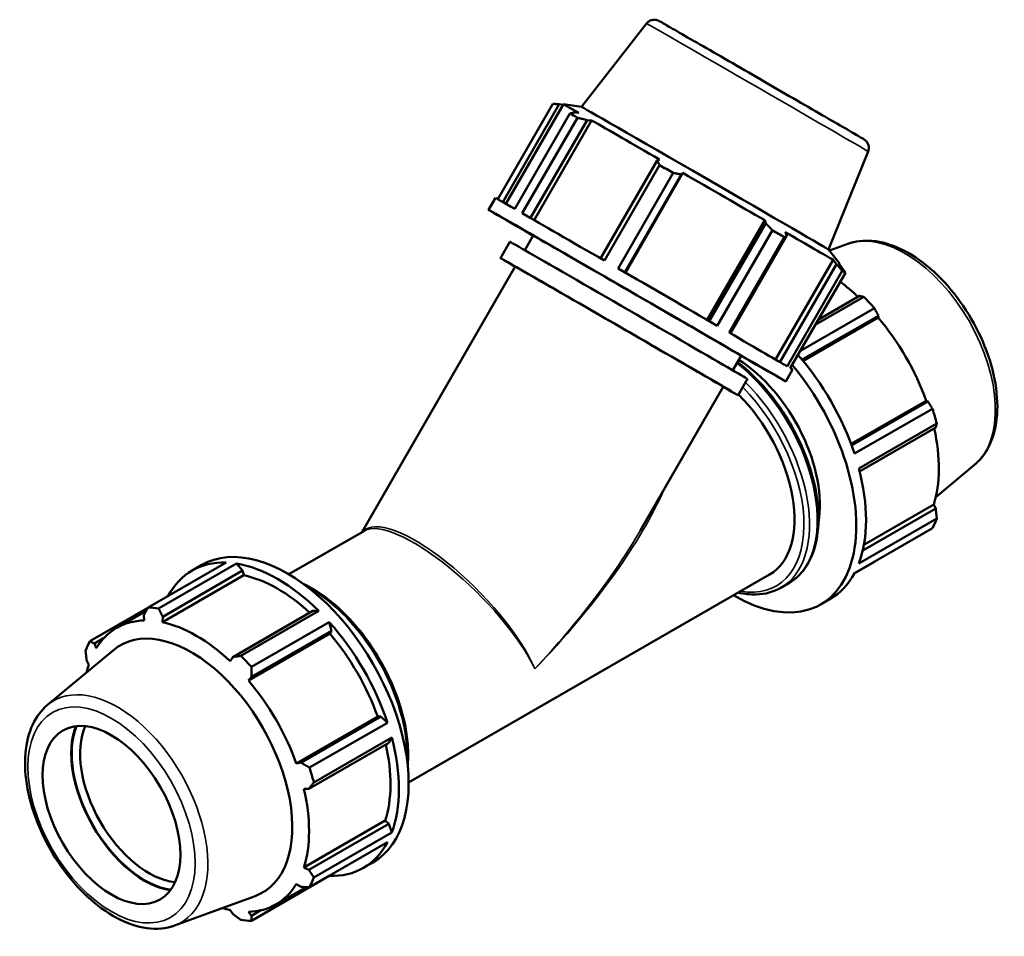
# Model space of a CAD drawing. Header units: millimetres. Extents: x 0 to 1611, y -186 to 1417.
# Tile 11 of 11: x 1232 to 1611, y 864 to 1216. Entities that reach past the tile are written whole.
import ezdxf

# ---------------------------------------------------------------- set-up
doc = ezdxf.new("R2010")
doc.units = ezdxf.units.MM
doc.layers.add('Visible (ISO)', color=7, linetype='Continuous', lineweight=50)
doc.layers.add('Visible Narrow (ISO)', color=7, linetype='Continuous', lineweight=35)

msp = doc.modelspace()

# ---------------------------------------------------------------- linework, layer by layer
at = {"layer": 'Visible (ISO)'}
for p, q in [((1473.1125, 1214.9923), (1448.0751, 1182.9459)), ((1437.0589, 1184.0893), (1415.8669, 1147.3837)), ((1417.7827, 1146.2936), (1439.5035, 1183.915)), ((1418.9907, 1145.6033), (1441.1151, 1183.9239)), ((1439.5035, 1183.915), (1440.9922, 1183.711)), ((1448.0755, 1182.9458), (1441.1157, 1183.924)), ((1422.3942, 1143.6532), (1443.6045, 1180.3905)), ((1446.4854, 1178.7368), (1425.2751, 1141.9996)), ((1447.0085, 1180.5725), (1445.0839, 1180.7615)), ((1428.4454, 1140.1778), (1450.1857, 1177.833)), ((1429.813, 1139.3916), (1451.9509, 1177.7354)), ((1450.1857, 1177.833), (1451.9509, 1177.7354)), ((1558.3357, 1165.7885), (1543.1014, 1128.0823)), ((1477.1303, 1162.3167), (1455.3889, 1124.6595)), ((1456.88, 1123.7995), (1478.0903, 1160.5368)), ((1478.0535, 1162.704), (1477.1303, 1162.3167)), ((1483.3578, 1157.4981), (1462.1475, 1120.7609)), ((1464.7172, 1119.2781), (1486.4587, 1156.9354)), ((1464.9504, 1119.1435), (1487.0903, 1157.4909)), ((1486.4587, 1156.9354), (1487.0903, 1157.4909)), ((1412.3305, 1143.3075), (1414.9705, 1147.8801)), ((1496.4594, 1100.9413), (1518.5989, 1139.288)), ((1518.9837, 1138.1454), (1497.2424, 1100.4884)), ((1518.5989, 1139.288), (1518.9837, 1138.1454)), ((1426.2355, 1127.7916), (1429.4778, 1133.4075)), ((1500.2979, 1098.7209), (1521.5082, 1135.4582)), ((1526.0767, 1132.8145), (1504.8664, 1096.0773)), ((1505.3331, 1095.8071), (1527.0741, 1133.4636)), ((1527.0741, 1133.4636), (1526.4365, 1134.7526)), ((1416.8745, 1124.778), (1420.4995, 1131.0567)), ((1550.5453, 1130.2079), (1543.4664, 1127.6152)), ((1543.1012, 1128.0826), (1547.4282, 1122.5444)), ((1363.6565, 1019.4018), (1422.5903, 1121.478)), ((1522.7596, 1085.7039), (1544.8938, 1124.0413)), ((1546.1268, 1122.4069), (1524.3891, 1084.756)), ((1544.8938, 1124.0413), (1546.1268, 1122.4069)), ((1548.2401, 1121.1671), (1546.9411, 1122.8404)), ((1547.3187, 1122.3539), (1547.4284, 1122.5438)), ((1527.2144, 1083.1082), (1548.4247, 1119.8454)), ((1549.618, 1119.1454), (1528.4077, 1082.4081)), ((1555.0916, 1110.2151), (1539.1679, 1101.0453)), ((1538.0302, 1099.0749), (1556.6675, 1109.8073)), ((1560.7417, 1105.51), (1532.2842, 1089.1224)), ((1532.9414, 1085.6945), (1562.3067, 1102.6049)), ((1562.3067, 1102.6049), (1562.2258, 1101.867)), ((1533.3298, 1085.2269), (1562.2258, 1101.867)), ((1506.2562, 1081.5916), (1509.4985, 1087.2075)), ((1526.6458, 1077.3075), (1529.2858, 1081.8801)), ((1508.3268, 1071.978), (1511.9518, 1078.2567)), ((1470.7598, 1020.1101), (1502.611, 1075.278)), ((1551.7844, 1053.2564), (1580.6832, 1069.8981)), ((1581.3594, 1069.6046), (1551.9925, 1052.6934)), ((1580.6832, 1069.8981), (1581.3594, 1069.6046)), ((1553.0938, 1049.5287), (1583.0897, 1066.8022)), ((1584.7773, 1061.1198), (1554.7814, 1043.8464)), ((1555.0795, 1042.687), (1584.348, 1059.5416)), ((1599.4097, 1045.3535), (1584.3815, 1032.8518)), ((1584.348, 1028.3887), (1556.2685, 1012.2188)), ((1556.7408, 1014.5154), (1583.5784, 1029.9701)), ((1583.5784, 1029.9701), (1584.348, 1028.3887)), ((1554.7814, 1007.3052), (1584.7773, 1024.5787)), ((1335.4414, 1003.1538), (1364.51, 1019.8933)), ((1583.0897, 1020.84), (1553.0938, 1003.5665)), ((1553.0166, 1003.4224), (1560.7417, 1007.8709)), ((1281.2784, 990.3626), (1311.2743, 1007.636)), ((1315.3485, 1007.241), (1285.3526, 989.9675)), ((1286.9285, 986.823), (1317.6786, 1004.5308)), ((1298.2148, 1004.5648), (1301.9483, 1006.7148)), ((1317.6786, 1004.5308), (1315.3485, 1007.241)), ((1318.0996, 1002.7446), (1317.6786, 1004.5308)), ((1318.0996, 1002.7446), (1286.7839, 984.711)), ((1381.552, 923.0815), (1520.4505, 1003.0679)), ((1524.8048, 997.9592), (1527.81, 999.6898)), ((1540.0718, 991.5187), (1543.8053, 993.6687)), ((1281.1972, 990.2161), (1258.9304, 977.3935)), ((1269.2046, 982.5276), (1280.5628, 989.0684)), ((1344.6232, 989.0145), (1313.8731, 971.3066)), ((1316.9575, 971.7675), (1346.9533, 989.041)), ((1346.9533, 989.041), (1344.6232, 989.0145)), ((1279.7134, 987.5225), (1279.7942, 985.3887)), ((1286.7839, 984.711), (1286.9285, 986.823)), ((1351.0275, 984.7437), (1321.0317, 967.4702)), ((1321.0882, 963.6964), (1351.8383, 981.4042)), ((1351.8383, 981.4042), (1351.0275, 984.7437)), ((1351.1918, 980.3406), (1351.8383, 981.4042)), ((1260.6607, 976.4658), (1264.1994, 978.5036)), ((1351.1918, 980.3406), (1319.8761, 962.3071)), ((1242.6104, 952.88), (1267.9942, 973.9963)), ((1261.3369, 974.6774), (1260.6607, 976.4658)), ((1313.8731, 971.3066), (1312.8864, 969.6795)), ((1257.6721, 969.8448), (1258.4417, 968.2634)), ((1319.8761, 962.3071), (1321.0882, 963.6964)), ((1369.6491, 948.3717), (1338.3334, 930.3381)), ((1370.891, 948.404), (1340.1409, 930.6962)), ((1370.891, 948.404), (1369.6491, 948.3717)), ((1373.3755, 946.0358), (1370.891, 948.404)), ((1343.3797, 928.7624), (1373.3755, 946.0358)), ((1375.0631, 940.3535), (1345.0673, 923.08)), ((1373.8796, 938.341), (1375.0631, 940.3535)), ((1343.1295, 920.6332), (1373.8796, 938.341)), ((1340.1409, 930.6962), (1338.3334, 930.3381)), ((1341.2286, 920.5896), (1343.1295, 920.6332)), ((1372.5443, 908.4437), (1341.2286, 890.4101)), ((1373.8796, 907.188), (1343.1295, 889.4802)), ((1373.8796, 907.188), (1372.5443, 908.4437)), ((1375.0631, 903.8124), (1373.8796, 907.188)), ((1345.0673, 886.5389), (1375.0631, 903.8124)), ((1373.3755, 900.0737), (1343.3797, 882.8002)), ((1343.1295, 889.4802), (1341.2286, 890.4101)), ((1364.087, 890.1758), (1367.8206, 892.3258)), ((1321.0317, 869.8311), (1351.0275, 887.1046)), ((1351.0275, 887.1046), (1351.0692, 887.2283)), ((1330.4657, 876.1459), (1342.0593, 882.8221)), ((1338.3334, 883.9961), (1340.1409, 882.8592)), ((1291.4748, 868.0256), (1322.4794, 879.3812)), ((1312.8864, 873.9625), (1313.8731, 872.502)), ((1321.0882, 871.8025), (1319.8761, 873.2848)), ((1324.717, 873.8921), (1321.0882, 871.8025))]:
    msp.add_line(p, q, dxfattribs=at)
for centre, major_axis, ratio, start_param, end_param in [((1494.2718, 1153.2339), (-53.1566, 30.69), 0.00157785, 5.80874521, 6.28318531), ((1495.5882, 1155.5139), (-47.5132, 27.4318), 0.00157785, 3.14549798, 6.27927998), ((1493.3385, 1151.6173), (57.1577, -33), 0.00157785, 2.53262235, 2.62714995), ((1494.2718, 1153.2339), (53.1566, -30.69), 0.00157785, 1.88175442, 2.49261968), ((1493.3385, 1151.6173), (57.1577, -33), 0.00157785, 1.74722413, 1.84175172), ((1494.2718, 1153.2339), (53.1566, -30.69), 0.00157785, 1.09635623, 1.70722146), ((1469.4882, 1110.3075), (-57.1577, 33), 0.00157785, 2.34619382, 7.07858414), ((1472.1282, 1114.8801), (-57.1577, 33), 0.00157785, 5.76874254, 6.28318531), ((1472.1282, 1114.8801), (57.1577, -33), 0.00157785, 1.84175175, 2.53262235), ((1469.4882, 1110.3075), (-40.0104, 23.1), 0.00157785, 3.14159265, 6.28318531), ((1493.3385, 1151.6173), (57.1577, -33), 0.00157785, 0.96182597, 1.05635356), ((1494.2718, 1153.2339), (53.1566, -30.69), 0.00157785, 0.31095806, 0.9218233), ((1466.2257, 1104.6567), (-45.7261, 26.4), 0.00157785, 3.14159265, 6.28318531), ((1462.6007, 1098.378), (-45.7261, 26.4), 0.00157785, 2.63623214, 6.78854582), ((1462.6007, 1098.378), (-40.0104, 23.1), 0.00157785, 3.14159265, 6.28318531), ((1494.2718, 1153.2339), (53.1566, -30.69), 0.00157785, 0, 0.13642514), ((1472.1282, 1114.8801), (57.1577, -33), 0.00157785, 1.05635356, 1.74722413), ((1493.3385, 1151.6173), (57.1577, -33), 0.00157785, 0.1764278, 0.27095539), ((1542.1849, 1068.8967), (30.6306, -53.1909), 0.57809312, 2.06964335, 2.23382136), ((1540.865, 1068.1366), (32.9361, -57.1945), 0.57809312, 1.91816532, 2.01269291), ((1542.1849, 1068.8967), (30.6306, -53.1909), 0.57809312, 1.26729742, 1.87816265), ((1472.1282, 1114.8801), (57.1577, -33), 0.00157785, 0.2709554, 0.96182597), ((1510.8692, 1050.8632), (32.9361, -57.1945), 0.57809312, 1.22729475, 1.90339823), ((1507.1356, 1048.7132), (32.9361, -57.1945), 0.57809312, 5.48778648, 8.150748), ((1507.1356, 1048.7132), (23.0553, -40.0362), 0.57809312, 0.59698616, 2.31391891), ((1472.1282, 1114.8801), (57.1577, -33), 0.00157785, 0, 0.1764278), ((1497.3953, 1043.1041), (23.0553, -40.0362), 0.57809312, 0, 2.0118557), ((1540.865, 1068.1366), (32.9361, -57.1945), 0.57809312, 1.13276716, 1.22729475), ((1542.1849, 1068.8967), (30.6306, -53.1909), 0.57809312, 0.48189925, 1.07597742), ((1510.8692, 1050.8632), (32.9361, -57.1945), 0.57809312, 0.44189659, 1.13276716), ((1540.865, 1068.1366), (32.9361, -57.1945), 0.57809312, 0.34736899, 0.44189659), ((1334.8844, 949.5203), (-32.9361, 57.1945), 0.57809312, 3.14159265, 6.28318531), ((1331.1509, 947.3703), (-32.9361, 57.1945), 0.57809312, 5.93968373, 6.62668689), ((1331.1509, 947.3703), (32.9361, -57.1945), 0.57809312, 2.01269291, 2.70356348), ((1331.1509, 947.3703), (-30.6306, 53.1909), 0.57809312, 5.211236, 5.80515347), ((1510.8692, 1050.8632), (32.9361, -57.1945), 0.57809312, 0, 0.34736899), ((1301.155, 930.0968), (-32.9361, 57.1945), 0.57809312, 5.84515614, 5.93968373), ((1299.8352, 929.3368), (-30.6306, 53.1909), 0.57809312, 5.9796864, 6.59055163), ((1297.9735, 928.2647), (-27.3787, 47.5438), 0.57809312, 3.04185803, 6.38291993), ((1299.8352, 929.3368), (-30.6306, 53.1909), 0.57809312, 5.19428823, 5.80515347), ((1331.1509, 947.3703), (32.9361, -57.1945), 0.57809312, 1.22729475, 1.91816532), ((1331.1509, 947.3703), (-30.6306, 53.1909), 0.57809312, 4.40889007, 5.01975531), ((1301.155, 930.0968), (-32.9361, 57.1945), 0.57809312, 0.34736899, 0.44189659), ((1301.155, 930.0968), (32.9361, -57.1945), 0.57809312, 1.91816532, 2.01269291), ((1299.8352, 929.3368), (30.6306, -53.1909), 0.57809312, 3.62349191, 3.69266996), ((1299.8352, 929.3368), (-30.6306, 53.1909), 0.57809312, 4.40889007, 5.01975531), ((1280.0306, 917.9321), (-19.9849, 34.7043), 0.57809312, 0.4288387, 2.71275395), ((1280.0306, 917.9321), (19.8365, -34.4467), 0.57809312, 3.56104516, 5.8637328), ((1281.6216, 918.8483), (-18.7137, 32.4969), 0.57809312, 0.39353319, 2.74805946), ((1331.1509, 947.3703), (32.9361, -57.1945), 0.57809312, 0.44189659, 1.13276716), ((1331.1509, 947.3703), (-30.6306, 53.1909), 0.57809312, 3.62349191, 4.21757007), ((1301.155, 930.0968), (32.9361, -57.1945), 0.57809312, 1.13276716, 1.22729475), ((1299.8352, 929.3368), (-30.6306, 53.1909), 0.57809312, 3.62349191, 4.23435714), ((1331.1509, 947.3703), (32.9361, -57.1945), 0.57809312, 5.93968373, 6.6305543), ((1299.8352, 929.3368), (30.6306, -53.1909), 0.57809312, 5.9796864, 6.59055163), ((1301.155, 930.0968), (32.9361, -57.1945), 0.57809312, 0.34736899, 0.44189659), ((1299.8352, 929.3368), (30.6306, -53.1909), 0.57809312, 5.732108, 5.80515347), ((1301.155, 930.0968), (32.9361, -57.1945), 0.57809312, 5.84515614, 5.93968373)]:
    msp.add_ellipse(centre, major_axis=major_axis, ratio=ratio, start_param=start_param, end_param=end_param, dxfattribs=at)
msp.add_ellipse((1267.2143, 910.5517), major_axis=(18.7137, -32.4969), ratio=0.57809312, dxfattribs=at)
for points, knots in [([(1473.1125, 1214.9923), (1473.3621, 1215.3118), (1473.6681, 1215.5938), (1474.3394, 1216.0353), (1474.7118, 1216.2025), (1475.4805, 1216.4086), (1475.8866, 1216.4501), (1476.4745, 1216.4164), (1476.6664, 1216.3904), (1477.0074, 1216.3175), (1477.1623, 1216.2733), (1477.3639, 1216.2033), (1477.426, 1216.1797), (1477.5361, 1216.1351), (1477.5831, 1216.1144), (1477.6574, 1216.0808), (1477.6858, 1216.0673), (1477.7489, 1216.0367), (1477.7751, 1216.0235), (1477.8504, 1215.9849), (1477.8808, 1215.9684), (1478.0076, 1215.8999), (1478.1013, 1215.8476), (1478.6304, 1215.5507), (1479.3274, 1215.1542), (1481.8309, 1213.7232), (1484.052, 1212.449), (1489.4637, 1209.3385), (1492.6772, 1207.4892), (1499.7485, 1203.416), (1503.694, 1201.1417), (1511.8154, 1196.4571), (1516.0923, 1193.9886), (1524.4402, 1189.1676), (1528.6152, 1186.7551), (1536.3435, 1182.2864), (1539.993, 1180.1746), (1546.3181, 1176.5113), (1549.0721, 1174.9144), (1553.3539, 1172.4271), (1554.9318, 1171.5077), (1556.1732, 1170.7791), (1556.4178, 1170.6347), (1556.6697, 1170.484), (1556.7289, 1170.4485), (1556.8415, 1170.3782), (1556.8693, 1170.3632), (1557.0174, 1170.2607), (1557.0566, 1170.2331), (1557.1357, 1170.1737), (1557.1667, 1170.1498), (1557.2493, 1170.0837), (1557.3043, 1170.0375), (1557.4241, 1169.9303), (1557.4898, 1169.8673), (1557.6599, 1169.6914), (1557.7622, 1169.572), (1558.0232, 1169.2247), (1558.1671, 1168.9811), (1558.4362, 1168.3802), (1558.5393, 1168.0059), (1558.6296, 1167.2343), (1558.612, 1166.8272), (1558.4864, 1166.2164), (1558.4205, 1165.9982), (1558.3357, 1165.7885)], [0, 0, 0, 0, 0.12165765, 0.12165765, 0.24111027, 0.24111027, 0.36056651, 0.36056651, 0.41855719, 0.41855719, 0.46726945, 0.46726945, 0.49117473, 0.49117473, 0.51741811, 0.51741811, 0.5441683, 0.5441683, 0.59000589, 0.59000589, 0.70112299, 0.70112299, 1.03416683, 1.03416683, 2.03881339, 2.03881339, 3.55110911, 3.55110911, 5.0023738, 5.0023738, 6.45279676, 6.45279676, 7.90276524, 7.90276524, 9.35263054, 9.35263054, 10.80252587, 10.80252587, 12.25263108, 12.25263108, 13.70356376, 13.70356376, 14.23382177, 14.23382177, 14.48224244, 14.48224244, 14.60601183, 14.60601183, 14.63785334, 14.63785334, 14.6546266, 14.6546266, 14.67919332, 14.67919332, 14.7075527, 14.7075527, 14.75492903, 14.75492903, 14.83886955, 14.83886955, 14.95275772, 14.95275772, 15.07201732, 15.07201732, 15.13986494, 15.13986494, 15.13986494, 15.13986494]), ([(1550.5453, 1130.2079), (1553.4572, 1131.2744), (1556.6483, 1131.6413), (1563.5225, 1131.0534), (1567.2293, 1129.9688), (1574.7968, 1126.3915), (1578.6577, 1123.8119), (1586.0098, 1117.4745), (1589.4986, 1113.713), (1595.7586, 1105.4187), (1598.5325, 1100.8919), (1603.1161, 1091.5019), (1604.926, 1086.6409), (1607.398, 1077.0209), (1608.0554, 1072.2641), (1608.0852, 1063.2956), (1607.4553, 1059.0821), (1604.8557, 1051.7739), (1602.9252, 1048.6343), (1600.0609, 1045.9138), (1599.7396, 1045.6279), (1599.4097, 1045.3535)], [5.59945547, 5.59945547, 5.59945547, 5.59945547, 5.88208445, 5.88208445, 6.19421897, 6.19421897, 6.52578256, 6.52578256, 6.85808877, 6.85808877, 7.18842351, 7.18842351, 7.518468, 7.518468, 7.85012211, 7.85012211, 8.18292442, 8.18292442, 8.50246673, 8.50246673, 8.54157889, 8.54157889, 8.54157889, 8.54157889]), ([(1508.087, 1084.7626), (1512.0498, 1081.7491), (1515.8899, 1078.063), (1522.9575, 1069.7175), (1526.1833, 1065.059), (1531.6957, 1055.2435), (1533.9824, 1050.0888), (1537.3899, 1039.7855), (1538.5091, 1034.6388), (1539.4511, 1024.8529), (1539.2716, 1020.2159), (1537.5878, 1011.9366), (1536.0876, 1008.287), (1532.2797, 1002.9779), (1530.2007, 1001.0665), (1527.81, 999.6898)], [6.44147384, 6.44147384, 6.44147384, 6.44147384, 6.76525244, 6.76525244, 7.08914223, 7.08914223, 7.41271444, 7.41271444, 7.73668274, 7.73668274, 8.06144225, 8.06144225, 8.38469733, 8.38469733, 8.64131351, 8.64131351, 8.64131351, 8.64131351]), ([(1340.9795, 999.5063), (1344.0534, 998.0535), (1347.14, 996.1518), (1354.1312, 990.8431), (1357.983, 987.148), (1365.0606, 978.7907), (1368.2863, 974.1322), (1373.7988, 964.3167), (1376.0855, 959.162), (1379.493, 948.8587), (1380.6121, 943.712), (1381.3878, 935.6541), (1381.4212, 932.5923), (1381.177, 929.7023)], [6.19414584, 6.19414584, 6.19414584, 6.19414584, 6.44056068, 6.44056068, 6.76525244, 6.76525244, 7.08914223, 7.08914223, 7.41271444, 7.41271444, 7.73668274, 7.73668274, 7.94688852, 7.94688852, 7.94688852, 7.94688852]), ([(1524.8048, 997.9592), (1521.9811, 996.3332), (1518.7311, 995.4612), (1513.0423, 995.3099), (1510.7352, 995.5643), (1508.3801, 996.117)], [2.358128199, 2.358128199, 2.358128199, 2.358128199, 2.661230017, 2.661230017, 2.854639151, 2.854639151, 2.854639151, 2.854639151]), ([(1242.6104, 952.88), (1240.2264, 950.8967), (1238.3073, 948.3209), (1235.3654, 942.0803), (1234.4429, 938.3299), (1233.7386, 929.9892), (1234.0317, 925.355), (1235.8227, 915.8152), (1237.3249, 910.9097), (1241.3566, 901.3322), (1243.8796, 896.6609), (1249.7004, 887.9833), (1252.9962, 883.978), (1260.0758, 877.0114), (1263.8601, 874.0552), (1271.602, 869.5278), (1275.5625, 867.9578), (1283.1882, 866.5379), (1286.8727, 866.6317), (1290.6633, 867.7435), (1291.0718, 867.878), (1291.4748, 868.0256)], [0.88319907, 0.88319907, 0.88319907, 0.88319907, 1.16582805, 1.16582805, 1.47796257, 1.47796257, 1.80952616, 1.80952616, 2.14183237, 2.14183237, 2.47216711, 2.47216711, 2.80221161, 2.80221161, 3.13386571, 3.13386571, 3.46666802, 3.46666802, 3.78621033, 3.78621033, 3.82532249, 3.82532249, 3.82532249, 3.82532249])]:
    msp.add_open_spline(points, degree=3, knots=knots, dxfattribs=at)
for points, weights in [([(1439.5035, 1183.915), (1438.3114, 1184.0094), (1437.0589, 1184.0893)], [2.44916063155, 2.42091427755, 2.39104022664]), ([(1443.6045, 1180.3905), (1444.3645, 1180.5888), (1445.0839, 1180.7615)], [2.40042970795, 2.43042107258, 2.45877834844]), ([(1450.1857, 1177.833), (1448.3785, 1178.2847), (1446.4854, 1178.7368)], [2.45877834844, 2.43042107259, 2.40042970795]), ([(1478.0903, 1160.5368), (1477.6057, 1161.4539), (1477.1303, 1162.3167)], [2.40042970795, 2.43042107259, 2.45877834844]), ([(1486.4587, 1156.9354), (1484.9451, 1157.22), (1483.3578, 1157.4981)], [2.45877834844, 2.43042107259, 2.40042970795]), ([(1521.5082, 1135.4582), (1520.2254, 1136.8382), (1518.9837, 1138.1454)], [2.40042970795, 2.43042107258, 2.45877834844]), ([(1527.0741, 1133.4636), (1526.5908, 1133.1547), (1526.0767, 1132.8145)], [2.45877834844, 2.43042107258, 2.40042970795]), ([(1548.4247, 1119.8454), (1547.2575, 1121.1613), (1546.1268, 1122.4069)], [2.38165074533, 2.41140748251, 2.43954291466]), ([(1548.2401, 1121.1671), (1548.9202, 1120.1859), (1549.618, 1119.1454)], [2.43954291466, 2.41140748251, 2.38165074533]), ([(1556.6675, 1109.8073), (1555.8708, 1110.0196), (1555.0916, 1110.2151)], [1, 1.00202611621, 1.00323669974]), ([(1562.3067, 1102.6049), (1561.5475, 1104.032), (1560.7417, 1105.51)], [1.00323669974, 1.00202611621, 1]), ([(1583.0897, 1066.8022), (1582.2143, 1068.2363), (1581.3594, 1069.6046)], [1, 1.00202611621, 1.00323669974]), ([(1584.348, 1059.5416), (1584.5656, 1060.3189), (1584.7773, 1061.1198)], [1.00323669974, 1.00202611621, 1]), ([(1584.7773, 1024.5787), (1584.5656, 1026.5268), (1584.348, 1028.3887)], [1, 1.00202611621, 1.00323669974]), ([(1560.7417, 1007.8709), (1560.7823, 1007.9443), (1560.8229, 1008.0174)], [1, 1.000102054, 1.00020203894]), ([(1279.7134, 987.5225), (1280.4726, 988.9093), (1281.2784, 990.3626)], [1.00323669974, 1.00202611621, 1]), ([(1285.3526, 989.9675), (1286.1492, 988.3589), (1286.9285, 986.823)], [1, 1.00202611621, 1.00323669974]), ([(1258.9304, 977.3935), (1259.8058, 976.9159), (1260.6607, 976.4658)], [1, 1.00202611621, 1.00323669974]), ([(1257.6721, 969.8448), (1257.4545, 971.7067), (1257.2428, 973.6547)], [1.00323669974, 1.00202611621, 1]), ([(1313.8731, 971.3066), (1315.3764, 971.5281), (1316.9575, 971.7675)], [1.00323669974, 1.00202611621, 1]), ([(1321.0317, 967.4702), (1321.0531, 965.5405), (1321.0882, 963.6964)], [1, 1.00202611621, 1.00323669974]), ([(1340.1409, 930.6962), (1341.7199, 929.7447), (1343.3797, 928.7624)], [1.00323669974, 1.00202611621, 1]), ([(1345.0673, 923.08), (1344.0712, 921.8274), (1343.1295, 920.6332)], [1, 1.00202611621, 1.00323669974]), ([(1343.1295, 889.4802), (1344.0712, 888.0353), (1345.0673, 886.5389)], [1.00323669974, 1.00202611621, 1]), ([(1343.3797, 882.8002), (1341.7199, 882.8261), (1340.1409, 882.8592)], [1, 1.00202611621, 1.00323669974]), ([(1316.9575, 870.2261), (1315.3764, 871.383), (1313.8731, 872.502)], [1, 1.00202611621, 1.00323669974]), ([(1321.0882, 871.8025), (1321.0531, 870.8326), (1321.0317, 869.8311)], [1.00323669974, 1.00202611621, 1])]:
    msp.add_rational_spline(points, weights, degree=2, dxfattribs=at)
at = {"layer": 'Visible Narrow (ISO)'}
for centre, major_axis, ratio, start_param, end_param in [((1515.7241, 1190.3904), (-42.6116, 24.6019), 0.00157785, 3.14181441, 6.28296355), ((1572.5232, 1086.3673), (-24.5542, 42.6391), 0.57809312, 3.24132727, 6.18345069), ((1501.4611, 1045.4454), (26.3489, -45.7556), 0.57809312, 0, 2.18676719), ((1498.4559, 1043.7148), (26.3489, -45.7556), 0.57809312, 0, 2.00983221), ((1497.3953, 1043.1041), (25.6004, -44.4557), 0.57809312, 5.83350197, 8.28324829), ((1397.4634, 985.5571), (83.9188, 82.7493), 0.3094112, 4.79779053, 5.63254468), ((1397.4634, 985.5571), (-33.4178, 34.1334), 0.32789282, 3.84932038, 6.29647488), ((1397.4634, 985.5571), (33.9666, -33.5584), 0.31064928, 0.70191243, 3.05617321), ((1397.4634, 985.5571), (83.0313, 84.5449), 0.30891751, 4.79237708, 5.40876776), ((1343.5642, 954.5186), (26.3489, -45.7556), 0.57809312, 0.76567169, 2.37592096), ((1269.4969, 911.8661), (-24.5542, 42.6391), 0.57809312, 3.04185803, 6.38291993)]:
    msp.add_ellipse(centre, major_axis=major_axis, ratio=ratio, start_param=start_param, end_param=end_param, dxfattribs=at)
msp.add_ellipse((1267.2143, 910.5517), major_axis=(22.7011, -39.421), ratio=0.57809312, dxfattribs=at)

doc.saveas('drawing.dxf')
